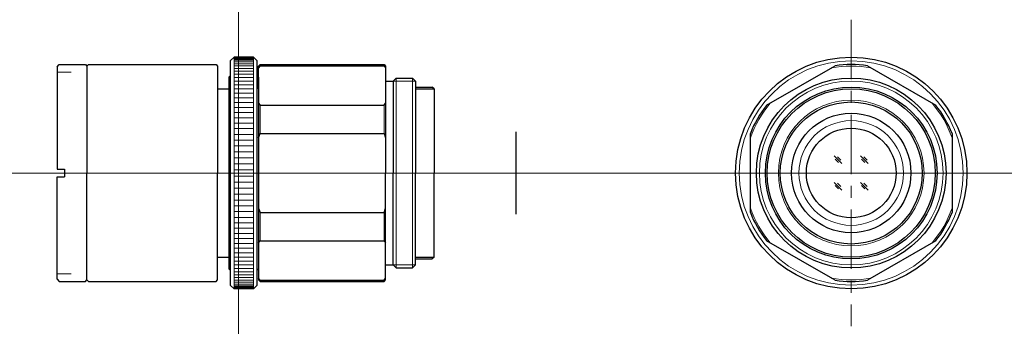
# Model space of a CAD drawing. Header units: millimetres. Extents: x -29 to 103, y 280 to 320.
import ezdxf

# ---------------------------------------------------------------- set-up
doc = ezdxf.new("R2010")
doc.units = ezdxf.units.MM
doc.header["$LTSCALE"] = 0.25
doc.linetypes.add('CENTER', pattern=[50.8, 31.75, -6.35, 6.35, -6.35])
doc.layers.add('00_補助線', color=252, linetype='Continuous', lineweight=0, plot=False)
for name, color, linetype, lineweight in [('01_中心線', 1, 'CENTER', 20), ('iris＆image_circle', 7, 'Continuous', 30), ('画層1', 7, 'Continuous', 30), ('ﾛｯｸﾘﾝｸﾞ', 7, 'Continuous', 30)]:
    doc.layers.add(name, color=color, linetype=linetype, lineweight=lineweight)

# ---------------------------------------------------------------- blocks, each defined once
blk = doc.blocks.new('A$C39F0769F')
at = {"layer": '画層1'}
for p, q in [((-3.8, 15), (-3.3, 15.5)), ((-3.8, 15), (-3.8, -15)), ((-0.7, 15.5), (-3.3, 15.5)), ((-0.7, 15.5), (-0.2, 15)), ((-0.2, -15), (-0.2, 15)), ((-4, 12.8), (-3.8, 13)), ((-4, 12.8), (-4, -12.8)), ((-3.8, 13), (-3.8, 13)), ((-0.2, 13), (-0.2, 13)), ((-0.2, 13), (0, 12.8)), ((0, 12.8), (0, -12.8)), ((-4, -12.8), (-3.8, -13)), ((-3.8, -13), (-3.8, -13)), ((-0.2, -13), (0, -12.8)), ((-0.2, -13), (-0.2, -13)), ((-3.8, -15), (-3.3, -15.5)), ((-0.7, -15.5), (-3.3, -15.5)), ((-0.2, -15), (-0.7, -15.5))]:
    blk.add_line(p, q, dxfattribs=at)
at = {"layer": '画層1', "lineweight": 9}
for p, q in [((-3.3, 15.5), (-3.3, -15.5)), ((-3.3, 15.45), (-0.7, 15.45)), ((-3.3, 15.37), (-0.7, 15.37)), ((-3.3, 15.24), (-0.7, 15.24)), ((-3.3, 15.07), (-0.7, 15.07)), ((-3.3, 14.86), (-0.7, 14.86)), ((-3.3, 14.61), (-0.7, 14.61)), ((-0.7, 15.5), (-0.7, -15.5)), ((-3.3, 14.32), (-0.7, 14.32)), ((-3.3, 13.99), (-0.7, 13.99)), ((-3.3, 13.62), (-0.7, 13.62)), ((-3.3, 13.22), (-0.7, 13.22)), ((-3.3, 12.77), (-0.7, 12.77)), ((-3.3, 12.3), (-0.7, 12.3)), ((-3.3, 11.79), (-0.7, 11.79)), ((-3.3, 11.24), (-0.7, 11.24)), ((-3.3, 10.67), (-0.7, 10.67)), ((-3.3, 10.07), (-0.7, 10.07)), ((-3.3, 9.44), (-0.7, 9.44)), ((-3.3, 8.78), (-0.7, 8.78)), ((-3.3, 8.1), (-0.7, 8.1)), ((-3.3, 7.4), (-0.7, 7.4)), ((-3.3, 6.67), (-0.7, 6.67)), ((-3.3, 5.93), (-0.7, 5.93)), ((-3.3, 5.17), (-0.7, 5.17)), ((-3.3, 4.4), (-0.7, 4.4)), ((-3.3, 3.62), (-0.7, 3.62)), ((-3.3, 2.82), (-0.7, 2.82)), ((-3.3, 2.02), (-0.7, 2.02)), ((-3.3, 1.22), (-0.7, 1.22)), ((-3.3, 0.41), (-0.7, 0.41)), ((-3.3, -0.41), (-0.7, -0.41)), ((-3.3, -1.22), (-0.7, -1.22)), ((-3.3, -2.02), (-0.7, -2.02)), ((-3.3, -2.82), (-0.7, -2.82)), ((-3.3, -3.62), (-0.7, -3.62)), ((-3.3, -4.4), (-0.7, -4.4)), ((-3.3, -5.17), (-0.7, -5.17)), ((-3.3, -5.93), (-0.7, -5.93)), ((-3.3, -6.67), (-0.7, -6.67)), ((-3.3, -7.4), (-0.7, -7.4)), ((-3.3, -8.1), (-0.7, -8.1)), ((-3.3, -8.78), (-0.7, -8.78)), ((-3.3, -9.44), (-0.7, -9.44)), ((-3.3, -10.07), (-0.7, -10.07)), ((-3.3, -10.67), (-0.7, -10.67)), ((-3.3, -11.24), (-0.7, -11.24)), ((-3.3, -11.79), (-0.7, -11.79)), ((-3.3, -12.3), (-0.7, -12.3)), ((-3.3, -12.77), (-0.7, -12.77)), ((-3.3, -13.22), (-0.7, -13.22)), ((-3.3, -13.62), (-0.7, -13.62)), ((-3.3, -13.99), (-0.7, -13.99)), ((-3.3, -14.32), (-0.7, -14.32)), ((-3.3, -14.61), (-0.7, -14.61)), ((-3.3, -14.86), (-0.7, -14.86)), ((-3.3, -15.07), (-0.7, -15.07)), ((-3.3, -15.24), (-0.7, -15.24)), ((-3.3, -15.37), (-0.7, -15.37)), ((-3.3, -15.45), (-0.7, -15.45))]:
    blk.add_line(p, q, dxfattribs=at)

msp = doc.modelspace()

# ---------------------------------------------------------------- linework, layer by layer
at = {"layer": '00_補助線'}
for p, q in [((-24.28, 313.5), (-22.38, 313.5)), ((-24.28, 286.5), (-22.38, 286.5))]:
    msp.add_line(p, q, dxfattribs=at)
for p, direction in [((0, 0), (0, 1)), ((0, 300), (-1, 0))]:
    msp.add_xline(p, direction, dxfattribs=at)
at = {"layer": '01_中心線'}
for p, q in [((82.07, 320.5), (82.07, 279.5)), ((-29.28, 300), (37.22, 300)), ((61.57, 300), (102.57, 300))]:
    msp.add_line(p, q, dxfattribs=at)
at = {"layer": 'iris＆image_circle'}
msp.add_line((37.22, 294.5), (37.22, 305.5), dxfattribs=at)
at = {"layer": '画層1'}
for p, q in [((-24.28, 314.2), (-23.98, 314.5)), ((-24.28, 314.2), (-24.28, 300.5)), ((-23.98, 314.5), (-20.48, 314.5)), ((-20.48, 314.5), (-20.28, 314.3)), ((-20.28, 314.3), (-20.08, 314.5)), ((-20.28, 314.3), (-20.28, 300)), ((-20.08, 314.5), (-2.98, 314.5)), ((-2.98, 314.5), (-2.78, 314.3)), ((-2.78, 314.3), (-2.78, 300)), ((2.72, 314.3), (2.92, 314.5)), ((2.92, 314.34), (2.72, 314.05)), ((2.72, 311.25), (2.72, 314.3)), ((2.92, 314.5), (19.52, 314.5)), ((2.92, 314.34), (19.52, 314.34)), ((19.52, 314.5), (19.72, 314.3)), ((19.52, 314.34), (19.72, 314.05)), ((19.72, 314.3), (19.72, 300)), ((70.74, 309.05), (79.9, 314.34)), ((84.24, 314.34), (93.4, 309.05)), ((20.72, 312.3), (21.12, 312.7)), ((21.12, 312.7), (23.32, 312.7)), ((23.72, 312.3), (23.32, 312.7)), ((-2.78, 311.25), (-1.28, 311.25)), ((19.72, 312.3), (20.72, 312.3)), ((20.72, 312.3), (20.72, 300)), ((23.72, 312.3), (23.72, 300)), ((23.72, 311.5), (25.97, 311.5)), ((23.72, 311.25), (26.22, 311.25)), ((26.22, 311.25), (25.97, 311.5)), ((26.22, 311.25), (26.22, 300)), ((2.72, 309.33), (2.92, 309.05)), ((2.92, 309.05), (19.52, 309.05)), ((19.52, 309.05), (19.72, 309.33)), ((2.72, 304.72), (2.92, 305.29)), ((2.92, 305.29), (19.52, 305.29)), ((19.52, 305.29), (19.72, 304.72)), ((68.57, 294.71), (68.57, 305.29)), ((95.57, 305.29), (95.57, 294.71)), ((-24.28, 300.5), (-23.28, 300.5)), ((-24.28, 300.5), (-23.28, 300.5)), ((-24.28, 299.5), (-23.28, 299.5)), ((-24.28, 299.5), (-23.28, 299.5)), ((-24.28, 285.8), (-24.28, 299.5)), ((-23.28, 300.5), (-23.28, 299.5)), ((-23.28, 300.5), (-23.28, 299.5)), ((-20.28, 285.7), (-20.28, 300)), ((-2.78, 285.7), (-2.78, 300)), ((19.72, 285.7), (19.72, 300)), ((20.72, 287.7), (20.72, 300)), ((23.72, 287.7), (23.72, 300)), ((26.22, 288.75), (26.22, 300)), ((2.72, 295.28), (2.92, 294.71)), ((2.92, 294.71), (19.52, 294.71)), ((19.52, 294.71), (19.72, 295.28)), ((2.72, 290.67), (2.92, 290.95)), ((2.92, 290.95), (19.52, 290.95)), ((19.52, 290.95), (19.72, 290.67)), ((79.9, 285.66), (70.74, 290.95)), ((93.4, 290.95), (84.24, 285.66)), ((-2.78, 288.75), (-1.28, 288.75)), ((2.72, 288.75), (2.72, 285.7)), ((19.72, 287.7), (20.72, 287.7)), ((20.72, 287.7), (21.12, 287.3)), ((23.72, 287.7), (23.32, 287.3)), ((23.72, 288.75), (26.22, 288.75)), ((23.72, 288.5), (25.97, 288.5)), ((26.22, 288.75), (25.97, 288.5)), ((26.22, 288.75), (26.22, 288.75)), ((21.12, 287.3), (23.32, 287.3)), ((-24.28, 285.8), (-23.98, 285.5)), ((-23.98, 285.5), (-20.48, 285.5)), ((-20.48, 285.5), (-20.28, 285.7)), ((-20.28, 285.7), (-20.08, 285.5)), ((-20.08, 285.5), (-2.98, 285.5)), ((-2.98, 285.5), (-2.78, 285.7)), ((2.92, 285.66), (2.72, 285.95)), ((2.72, 285.7), (2.92, 285.5)), ((2.92, 285.66), (19.52, 285.66)), ((2.92, 285.5), (19.52, 285.5)), ((19.52, 285.66), (19.72, 285.95)), ((19.52, 285.5), (19.72, 285.7))]:
    msp.add_line(p, q, dxfattribs=at)
at = {"layer": '画層1', "lineweight": 9}
for p, q in [((2.92, 314.5), (2.92, 314.34)), ((19.52, 314.5), (19.52, 314.34)), ((21.12, 312.7), (21.12, 300)), ((23.32, 312.7), (23.32, 300)), ((2.92, 309.05), (2.92, 305.29)), ((19.52, 309.05), (19.52, 305.29)), ((80.81, 301.26), (79.79, 302.28)), ((80.67, 301.71), (80.23, 302.16)), ((84.35, 301.26), (83.33, 302.28)), ((84.21, 301.71), (83.77, 302.16)), ((80.36, 301.41), (79.92, 301.86)), ((83.9, 301.41), (83.46, 301.86)), ((21.12, 287.3), (21.12, 300)), ((23.32, 287.3), (23.32, 300)), ((80.81, 297.72), (79.79, 298.74)), ((80.36, 297.87), (79.92, 298.32)), ((80.67, 298.18), (80.23, 298.63)), ((84.35, 297.72), (83.33, 298.74)), ((83.9, 297.87), (83.46, 298.32)), ((84.21, 298.18), (83.77, 298.63)), ((2.92, 290.95), (2.92, 294.71)), ((19.52, 290.95), (19.52, 294.71)), ((2.92, 285.5), (2.92, 285.66)), ((19.52, 285.5), (19.52, 285.66))]:
    msp.add_line(p, q, dxfattribs=at)
at = {"layer": '画層1', "lineweight": 20}
for p, q in [((20.72, 312.3), (23.72, 312.3)), ((20.72, 287.7), (23.72, 287.7))]:
    msp.add_line(p, q, dxfattribs=at)
at = {"layer": '画層1'}
for radius in [15.5, 12.7, 11.5, 11.25, 9.5, 8, 6]:
    msp.add_circle((82.07, 300), radius, dxfattribs=at)
at = {"layer": '画層1', "lineweight": 9}
for radius in [15, 12.3, 9.75, 7]:
    msp.add_circle((82.07, 300), radius, dxfattribs=at)
for start, end in [(79.2557, 100.7443), (139.2557, 160.7443), (19.2557, 40.7443), (199.2557, 220.7443), (319.2557, 340.7443), (259.2557, 280.7443)]:
    msp.add_arc((82.07, 300), 14.3, start, end, dxfattribs=at)
at = {"layer": '画層1'}
for start, end in [(81.4033, 98.5967), (141.4033, 158.5967), (21.4033, 38.5967), (201.4033, 218.5967), (321.4033, 338.5967), (261.4033, 278.5967)]:
    msp.add_arc((82.07, 300), 14.5, start, end, dxfattribs=at)

# ---------------------------------------------------------------- block references
at = {"layer": 'ﾛｯｸﾘﾝｸﾞ'}
msp.add_blockref('A$C39F0769F', (2.72, 300), dxfattribs=at)

doc.saveas('drawing.dxf')
